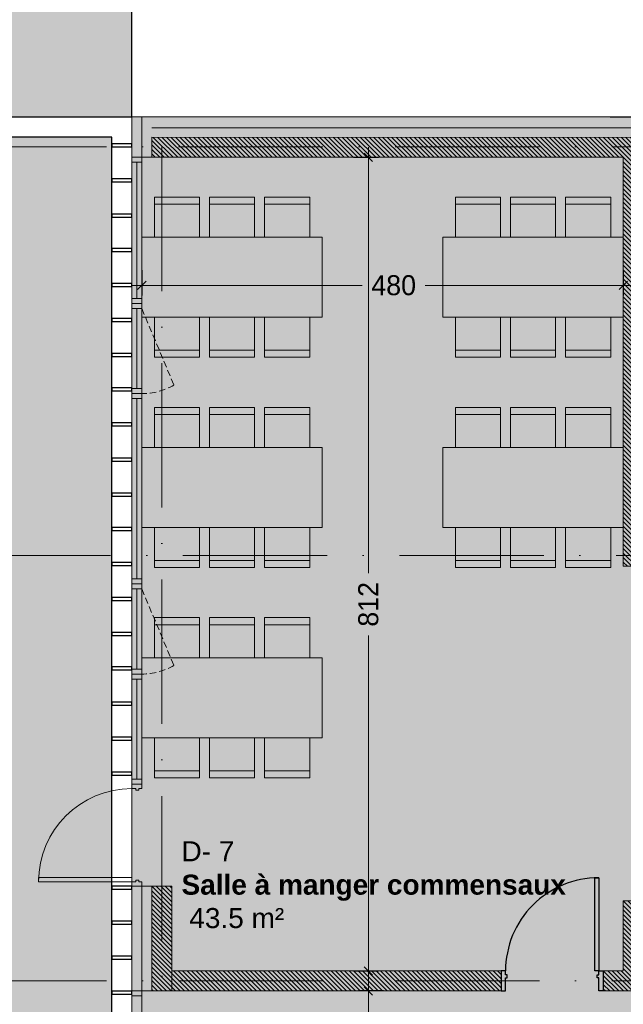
# Model space of a CAD drawing. Header units: centimetres. Extents: x 100159 to 225226, y -81380 to -23241.
# Tile 108 of 256: x 195842 to 196445, y -47340 to -46356. Entities that reach past the tile are written whole.
import ezdxf

# ---------------------------------------------------------------- set-up
doc = ezdxf.new("R2010")
doc.units = ezdxf.units.CM
doc.linetypes.add('ACAD_ISO10W100', pattern=[18, 12, -3, 0, -3])
doc.linetypes.add('CACHE', pattern=[9.525, 6.35, -3.175])
doc.layers.get('0').update_dxf_attribs({"lineweight": 5})
for name, color, linetype, lineweight in [('13', 251, 'Continuous', 9), ('17', 6, 'Continuous', 5), ('DDL- BARDAGE', 240, 'Continuous', 9), ('DDL- ISOLATION', 252, 'ISOLATION', 5), ('DDL- STRUCTURE', 5, 'Continuous', 5), ('DDL-HAB-COTES', 161, 'Continuous', 9), ('DDL-HACHURES POCHAGE GRIS', 251, 'Continuous', 5), ('DDL-TRAIT AXES', 1, 'ACAD_ISO10W100', 5)]:
    doc.layers.add(name, color=color, linetype=linetype, lineweight=lineweight)
for name, color, linetype in [('18', 8, 'Continuous'), ('37', 8, 'Continuous'), ('44', 7, 'Continuous'), ('A-Mar-P-TX-légende', 7, 'Continuous'), ('DDL-TEXTE 01', 7, 'Continuous')]:
    doc.layers.add(name, color=color, linetype=linetype)
doc.layers.add('24', color=7, linetype='Continuous', lineweight=15, true_color=0x99ad58)
doc.layers.add('A-Mar-P-TR-esv-massifs', color=7, linetype='Continuous', true_color=0x99ad58)
doc.styles.add('ARIAL', font='arial.ttf', dxfattribs={"height": 25})
doc.styles.add('Century Gothic', font='GOTHIC.TTF')
doc.styles.get("Standard").update_dxf_attribs({"font": 'arial.ttf'})
doc.linetypes.add('ISOLATION', pattern='A,0.00254,-2.54,[134,ltypeshp.shx,S=2.54,R=0,X=-2.54,Y=0],-5.08,[134,ltypeshp.shx,S=2.54,R=180,X=2.54,Y=0],-2.54', length=10.16254)
doc.dimstyles.new('C100 cm', dxfattribs={"dimscale": 100, "dimtxt": 0.2, "dimasz": 0.085, "dimexe": 0.1, "dimexo": 0.0625, "dimgap": 0.09, "dimtad": 0, "dimdec": 0, "dimzin": 0, "dimdsep": 46, "dimtxsty": 'Century Gothic', "dimblk": 'OBLIQUE', "dimcen": 0.09, "dimdle": 0.1, "dimclrd": 256, "dimclrt": 256, "dimadec": 0, "dimazin": 0, "dimtfac": 1, "dimtdec": 0, "dimtofl": 0, "dimtmove": 2, "dimatfit": 2, "dimfxl": 0.15, "dimfxlon": 1, "dimtolj": 1, "dimtzin": 0, "dimlwd": -1, "dimarcsym": 0})

# ---------------------------------------------------------------- blocks, each defined once
blk = doc.blocks.new('A$C60C51AF7')
blk.add_lwpolyline([(0, 31.99), (90, 31.99), (90, 41.98), (0, 41.98)], close=True)
for points in [[(5, 31.99), (85, 31.99), (85, 41.98), (5, 41.98), (5, 31.99)], [(5, 36.98), (85, 36.98)]]:
    blk.add_lwpolyline(points)
at = {"linetype": 'CACHE'}
blk.add_lwpolyline([(5, 32.01), (81.45, 0)], dxfattribs=at)
blk.add_arc((26, 31.96), 64, 330.04433, 0.00232, dxfattribs=at)
blk = doc.blocks.new('A$C20067368')
blk.add_lwpolyline([(0, 9.99), (190, 9.99), (190, 0), (0, 0)], close=True)
for points in [[(5, 9.99), (185, 9.99), (185, 0), (5, 0), (5, 9.99)], [(5, 4.99), (185, 4.99)]]:
    blk.add_lwpolyline(points)
blk = doc.blocks.new('A$C04D72719')
at = {"linetype": 'ByBlock'}
for p, q in [((67.5, 175), (22.5, 175)), ((22.5, 175), (22.5, 135)), ((22.5, 168), (67.5, 168)), ((67.5, 135), (67.5, 175)), ((77.5, 135), (77.5, 175)), ((77.5, 175), (122.5, 175)), ((77.5, 168), (122.5, 168)), ((122.5, 175), (122.5, 135)), ((132.5, 135), (132.5, 175)), ((132.5, 175), (177.5, 175)), ((132.5, 168), (177.5, 168)), ((177.5, 175), (177.5, 135)), ((22.5, 15), (22.5, 55)), ((67.5, 55), (67.5, 15)), ((77.5, 55), (77.5, 15)), ((122.5, 15), (122.5, 55)), ((132.5, 55), (132.5, 15)), ((177.5, 15), (177.5, 55)), ((22.5, 22), (67.5, 22)), ((77.5, 22), (122.5, 22)), ((132.5, 22), (177.5, 22)), ((67.5, 15), (22.5, 15)), ((77.5, 15), (122.5, 15)), ((132.5, 15), (177.5, 15))]:
    blk.add_line(p, q, dxfattribs=at)
at = {"linetype": 'Continuous', "flags": 128}
blk.add_lwpolyline([(10, 55), (190, 55), (190, 135), (10, 135), (10, 55)], dxfattribs=at)
blk = doc.blocks.new('Lame 20x3')
blk.add_lwpolyline([(209069.83, -45704.23), (209069.83, -45724.23), (209072.83, -45724.23), (209072.83, -45704.23), (209069.83, -45704.23)])
blk = doc.blocks.new('*U413')
at = {"flags": 128}
for points in [[(-4.5, 0), (0, 0), (0, -13), (1.5, -13), (1.5, -16), (0, -16), (0, -20), (-4.5, -20)], [(97.5, 0), (93, 0), (93, -13), (91.5, -13), (91.5, -16), (93, -16), (93, -20), (97.5, -20)]]:
    blk.add_lwpolyline(points, close=True, dxfattribs=at)
blk.add_lwpolyline([(4, -20), (4, -113), (0, -113), (0, -20)], close=True)
blk.add_arc((0, -20), 93, 270, 0)
at = {"layer": '37', "style": 'ARIAL'}
for tag, p in [('PF-CF', (88.04, 15.32)), ('TYPE', (77.62, 15.32))]:
    blk.add_attdef(tag, p, '', height=7, rotation=90, dxfattribs=at)
blk = doc.blocks.new('*U380')
at = {"flags": 128}
for points in [[(-4.5, 0), (0, 0), (0, -2.99), (1.5, -2.99), (1.5, -5.99), (0, -5.99), (0, -9.99), (-4.5, -9.99)], [(97.5, 0), (93, 0), (93, -2.99), (91.5, -2.99), (91.5, -5.99), (93, -5.99), (93, -9.99), (97.5, -9.99)]]:
    blk.add_lwpolyline(points, close=True, dxfattribs=at)
blk.add_lwpolyline([(89, -9.99), (89, -102.99), (93, -102.99), (93, -9.99)], close=True)
blk.add_arc((93, -9.99), 93, 180, 270)
at = {"layer": '37', "style": 'ARIAL'}
for tag, p in [('PF-CF', (88.04, 15.32)), ('TYPE', (77.62, 15.32))]:
    blk.add_attdef(tag, p, '', height=7, rotation=90, dxfattribs=at)
blk = doc.blocks.new('_Oblique')
at = {"color": 0, "linetype": 'ByBlock', "lineweight": -2}
blk.add_line((-0.5, -0.5), (0.5, 0.5), dxfattribs=at)
blk = doc.blocks.new('*D674')
at = {"layer": 'DDL-HAB-COTES', "color": 0, "linetype": 'Continuous', "lineweight": -2, "transparency": 16777216}
for p, q in [((195964.23, -46606.75), (195964.23, -46631.75)), ((196444.59, -46606.75), (196444.59, -46631.75))]:
    blk.add_line(p, q, dxfattribs=at)
at = {"layer": 'DDL-HAB-COTES', "linetype": 'Continuous', "transparency": 16777216}
for p, q in [((195954.23, -46621.75), (196184.14, -46621.75)), ((196454.59, -46621.75), (196246.83, -46621.75))]:
    blk.add_line(p, q, dxfattribs=at)
at = {"layer": 'Defpoints', "color": 0, "linetype": 'Continuous', "transparency": 16777216}
for p in [(195964.23, -46493.9), (196444.59, -46493.9), (195964.23, -46621.75)]:
    blk.add_point(p, dxfattribs=at)
at = {"layer": 'DDL-HAB-COTES', "linetype": 'Continuous', "transparency": 16777216, "xscale": 8.5, "yscale": 8.5, "zscale": 8.5, "rotation": 180}
blk.add_blockref('_Oblique', (195964.23, -46621.75), dxfattribs=at)
at = {"layer": 'DDL-HAB-COTES', "linetype": 'Continuous', "transparency": 16777216, "xscale": 8.5, "yscale": 8.5, "zscale": 8.5}
blk.add_blockref('_Oblique', (196444.59, -46621.75), dxfattribs=at)
at = {"layer": 'DDL-HAB-COTES', "linetype": 'Continuous', "transparency": 16777216, "insert": (196215.48, -46621.75), "char_height": 20, "attachment_point": 5, "style": 'Century Gothic'}
blk.add_mtext('\\A1;480', dxfattribs=at)
blk = doc.blocks.new('*D675')
at = {"layer": 'DDL-HAB-COTES', "linetype": 'Continuous', "transparency": 16777216}
for p, q in [((196190.24, -46483.9), (196190.24, -46909.12)), ((196190.24, -47316.38), (196190.24, -46971.46))]:
    blk.add_line(p, q, dxfattribs=at)
at = {"layer": 'DDL-HAB-COTES', "color": 0, "linetype": 'Continuous', "lineweight": -2, "transparency": 16777216}
for p, q in [((196175.24, -46493.9), (196200.24, -46493.9)), ((196175.24, -47306.38), (196200.24, -47306.38))]:
    blk.add_line(p, q, dxfattribs=at)
at = {"layer": 'Defpoints', "color": 0, "linetype": 'Continuous', "transparency": 16777216}
for p in [(195994.09, -46493.9), (196190.24, -46493.9), (195994.09, -47306.38)]:
    blk.add_point(p, dxfattribs=at)
at = {"layer": 'DDL-HAB-COTES', "linetype": 'Continuous', "transparency": 16777216, "xscale": 8.5, "yscale": 8.5, "zscale": 8.5}
for p, rotation in [((196190.24, -46493.9), 90), ((196190.24, -47306.38), 270)]:
    blk.add_blockref('_Oblique', p, dxfattribs=dict(at, rotation=rotation))
at = {"layer": 'DDL-HAB-COTES', "linetype": 'Continuous', "transparency": 16777216, "insert": (196190.24, -46940.29), "char_height": 20, "attachment_point": 5, "rotation": 90, "style": 'Century Gothic'}
blk.add_mtext('\\A1;812', dxfattribs=at)
blk = doc.blocks.new('*D691')
at = {"layer": 'DDL-HAB-COTES', "linetype": 'Continuous', "transparency": 16777216}
for p, q in [((196190.24, -47316.38), (196190.24, -47941.28)), ((196190.24, -48637.39), (196190.24, -48010.7))]:
    blk.add_line(p, q, dxfattribs=at)
at = {"layer": 'DDL-HAB-COTES', "color": 0, "linetype": 'Continuous', "lineweight": -2, "transparency": 16777216}
for p, q in [((196205.24, -47326.38), (196180.24, -47326.38)), ((196205.24, -48627.39), (196180.24, -48627.39))]:
    blk.add_line(p, q, dxfattribs=at)
at = {"layer": 'Defpoints', "color": 0, "linetype": 'Continuous', "transparency": 16777216}
for p in [(196322.59, -47326.38), (196190.24, -48627.39), (196329.22, -48627.39)]:
    blk.add_point(p, dxfattribs=at)
at = {"layer": 'DDL-HAB-COTES', "linetype": 'Continuous', "transparency": 16777216, "xscale": 8.5, "yscale": 8.5, "zscale": 8.5}
for p, rotation in [((196190.24, -47326.38), 90), ((196190.24, -48627.39), 270)]:
    blk.add_blockref('_Oblique', p, dxfattribs=dict(at, rotation=rotation))
at = {"layer": 'DDL-HAB-COTES', "linetype": 'Continuous', "transparency": 16777216, "insert": (196190.24, -47975.99), "char_height": 20, "attachment_point": 5, "rotation": 90, "style": 'Century Gothic'}
blk.add_mtext('\\A1;1301', dxfattribs=at)

msp = doc.modelspace()

# ---------------------------------------------------------------- hatches: boundary and pattern name
at = {"linetype": 'Continuous', "true_color": 0xffffff}
h = msp.add_hatch(color=7, dxfattribs=at)
h.dxf.hatch_style = 1
h.paths.add_polyline_path([(207419.57, -44170.88), (207419.57, -44150.97), (207399.57, -44150.88), (207399.57, -44170.88), (204180.07, -44170.88), (204180.07, -43610.86), (203141.9, -43610.85), (203141.91, -43070.89), (196598.57, -43070.89), (196598.57, -43950.82), (199380.07, -43950.82), (199380.1, -44170.92), (196908.93, -44170.93), (196908.93, -46454.03), (195954.23, -46453.36), (195954.23, -48667.39), (199261.56, -48667.39), (199261.56, -47095.81), (198928.1, -47095.81), (198927.78, -45051.03), (203040.07, -45051.03), (203040.07, -45575.27), (204113.05, -45576.2), (204113.05, -46136.2), (204160.06, -46136.2), (204160.06, -46151.13), (207800.27, -46151.13), (207800.26, -46301.13), (207819.5, -46301.13), (207820.33, -43047.92), (207799.83, -43047.92), (207799.82, -45270.9), (207420.06, -45270.96)])
at = {"layer": '24', "true_color": 0x898989}
h = msp.add_hatch(dxfattribs=at)
h.set_pattern_fill('AR-SAND', color=252, angle=179.99948)
h.set_pattern_definition([(217.499484, (0.38, 1.626), (1.59959, -48.941337), [0, -38.607999, 0, -43.179999, 0, -41.274999]), (187.499484, (0.38, 1.626), (-44.952973, -71.682103), [0, -20.827999, 0, -34.797999, 0, -13.3349996]), (147.499483, (31.622, 1.626), (-79.099236, -0.143005), [0, -12.6999996, 0, -45.7199986, 0, -59.689998]), (137.499483, (31.62, 1.626), (-76.355844, -22.292243), [0, -6.35, 0, -29.971999, 0, -34.289999])])
edge = h.paths.add_edge_path()
edge.add_line((208785.98, -40210.82), (208776.77, -40127.88))
edge.add_line((208776.77, -40127.88), (208764.23, -40029.74))
edge.add_line((208764.23, -40029.74), (208749.89, -39932.48))
edge.add_line((208749.89, -39932.48), (208733.48, -39836.34))
edge.add_line((208733.48, -39836.34), (208714.7, -39741.65))
edge.add_line((208714.7, -39741.65), (208693.24, -39648.8))
edge.add_line((208693.24, -39648.8), (208668.8, -39558.34))
edge.add_line((208668.8, -39558.34), (208641.1, -39470.93))
edge.add_line((208641.1, -39470.93), (208609.95, -39387.44))
edge.add_line((208609.95, -39387.44), (208575.3, -39308.93))
edge.add_line((208575.3, -39308.93), (208537.35, -39236.69))
edge.add_line((208537.35, -39236.69), (208496.71, -39172.16))
edge.add_line((208496.71, -39172.16), (208454.51, -39116.9))
edge.add_line((208454.51, -39116.9), (208409.41, -39068.95))
edge.add_line((208409.41, -39068.95), (208358.58, -39024.92))
edge.add_line((208358.58, -39024.92), (208302.41, -38985.37))
edge.add_line((208302.41, -38985.37), (208241.25, -38950.68))
edge.add_line((208241.25, -38950.68), (208227.18, -38944.38))
edge.add_arc((207978.66, -39704.8), 800, 71.90186, 73.46058)
edge.add_line((208206.4, -38937.9), (208304.56, -41875.7))
edge.add_line((208304.56, -41875.7), (208300.39, -43585.42))
edge.add_line((208300.39, -43585.42), (208277.47, -45719.25))
edge.add_line((208277.47, -45719.25), (208228.33, -46193.7))
edge.add_line((208228.33, -46193.7), (208281.58, -47440.3))
edge.add_line((208281.58, -47440.3), (208001.49, -49413.53))
edge.add_line((208001.49, -49413.53), (207668.06, -50400.14))
edge.add_line((207668.06, -50400.14), (206774.48, -51386.75))
edge.add_line((206774.48, -51386.75), (204987.34, -52013.37))
edge.add_line((204987.34, -52013.37), (202093.23, -52653.31))
edge.add_line((202093.23, -52653.31), (199905.98, -52879.94))
edge.add_line((199905.98, -52879.94), (197745.4, -52959.92))
edge.add_line((197745.4, -52959.92), (196398.38, -52813.25))
edge.add_line((196398.38, -52813.25), (195384.78, -52519.92))
edge.add_line((195384.78, -52519.92), (193984.41, -52333.25))
edge.add_line((193984.41, -52333.25), (192717.41, -51893.26))
edge.add_line((192717.41, -51893.26), (192370.65, -51759.93))
edge.add_line((192370.65, -51759.93), (191593.86, -52176.4))
edge.add_line((191593.86, -52176.4), (192407.93, -52325.38))
edge.add_line((192407.93, -52325.38), (192989.03, -52716.2))
edge.add_line((192989.03, -52716.2), (193416.57, -52924.03))
edge.add_line((193416.57, -52924.03), (194814.89, -53222.14))
edge.add_line((194814.89, -53222.14), (196056.37, -53349.12))
edge.add_line((196056.37, -53349.12), (196391.63, -53429.25))
edge.add_line((196391.63, -53429.25), (201734.48, -53313.92))
edge.add_line((201734.48, -53313.92), (202764.4, -53190.78))
edge.add_line((202764.4, -53190.78), (203785.03, -52962.93))
edge.add_line((203785.03, -52962.93), (205074.21, -52503.1))
edge.add_line((205074.21, -52503.1), (206047.98, -52121.84))
edge.add_line((206047.98, -52121.84), (207360.16, -51579.01))
edge.add_line((207360.16, -51579.01), (207414.15, -51568.44))
edge.add_line((207414.15, -51568.44), (207959.82, -51119.61))
edge.add_line((207959.82, -51119.61), (208151.94, -50840.92))
edge.add_line((208151.94, -50840.92), (208319.64, -50466.09))
edge.add_line((208319.64, -50466.09), (208353.78, -50296.82))
edge.add_line((208353.78, -50296.82), (208488.04, -49121.2))
edge.add_line((208488.04, -49121.2), (208889.39, -44355.57))
edge.add_line((208889.39, -44355.57), (208799.8, -41177.4))
edge.add_line((208799.8, -41177.4), (208785.98, -40210.82))
at = {"layer": 'A-Mar-P-TX-légende', "true_color": 0x515c2d}
h = msp.add_hatch(dxfattribs=at)
h.set_pattern_fill('AR-CONC', color=59, scale=0.25, angle=-52.63014)
h.set_pattern_definition([(28.72563, (200765.847, -42220.186), (40.99655, -20.23894), [4.7625, -52.3875]), (333.7256, (200765.847, -42220.186), (9.1202, 47.70603), [3.81, -41.91]), (79.17663, (200769.263, -42221.873), (50.11682, 27.46683), [4.0475, -44.5225]), (24.9098, (200770.455, -42208.35), (59.3379, -34.38352), [7.14375, -78.58125]), (75.3612, (200775.4, -42211.22), (77.7501, 36.1065), [6.07125, -66.78375]), (329.9096, (200770.455, -42208.35), (77.7502, 36.10636), [5.715, -62.865]), (359.72563, (200775.22, -42213.614), (26.04436, -37.5769), [4.7625, -52.3875]), (304.7256, (200775.22, -42213.614), (31.10504, 37.30308), [3.81, -41.91]), (50.17703, (200777.39, -42216.745), (57.14934, -0.27368), [4.0475, -44.5225]), (16.22563, (200765.847, -42220.186), (8.3894, 19.418067), [0, -41.402, 0, -42.545, 0, -42.06875]), (346.22563, (200765.847, -42220.186), (24.653776, 17.27729), [0, -24.257, 0, -40.4495, 0, -16.03375]), (306.22563, (200752.652, -42215.048), (31.068, -13.63382), [0, -15.875, 0, -49.53, 0, -65.7225]), (296.22563, (200746.734, -42212.744), (36.81508, -7.51315), [0, -20.6375, 0, -32.893, 0, -46.6725])])
h.paths.add_polyline_path([(193624.05, -46331.54), (195198.68, -46331.54), (195198.69, -46453.65), (193624.05, -46453.01)])
h.paths.add_polyline_path([(195636.64, -46453.35), (195954.28, -46453.35), (195954.28, -46334.86), (195636.64, -46334.86)])
h = msp.add_hatch(dxfattribs=at)
h.set_pattern_fill('AR-CONC', color=59, scale=0.25, angle=-52.63014)
h.set_pattern_definition([(28.72563, (200765.847, -42220.186), (40.99655, -20.23894), [4.7625, -52.3875]), (333.7256, (200765.847, -42220.186), (9.12007, 47.70614), [3.81, -41.91015]), (79.1771, (200769.263, -42221.873), (50.11662, 27.4672), [4.0475, -44.52256]), (24.9098, (200770.455, -42208.35), (59.3379, -34.38352), [7.14375, -78.58125]), (75.3612, (200775.4, -42211.22), (77.75015, 36.10664), [6.07126, -66.7839]), (329.9098, (200770.455, -42208.35), (77.75015, 36.10664), [5.715, -62.86493]), (359.72563, (200775.22, -42213.614), (26.04427, -37.57678), [4.7625, -52.3875]), (304.7256, (200775.22, -42213.614), (31.10504, 37.30308), [3.81, -41.91]), (50.1771, (200777.39, -42216.745), (57.14932, -0.2737), [4.0475, -44.52248]), (16.22563, (200765.847, -42220.186), (8.3894, 19.418067), [0, -41.402, 0, -42.545, 0, -42.06875]), (346.22563, (200765.847, -42220.186), (24.653776, 17.27729), [0, -24.257, 0, -40.4495, 0, -16.03375]), (306.22563, (200752.652, -42215.048), (31.068, -13.63382), [0, -15.875, 0, -49.53, 0, -65.7225]), (296.22563, (200746.734, -42212.744), (36.81508, -7.51315), [0, -20.6375, 0, -32.893, 0, -46.6725])])
h.paths.add_polyline_path([(195934.23, -46473.65), (195636.63, -46473.67), (195636.58, -48667.6), (195934.29, -48667.14)])
at = {"layer": 'DDL-HACHURES POCHAGE GRIS'}
h = msp.add_hatch(dxfattribs=at)
h.set_pattern_fill('ANSI31', color=256, angle=90)
h.set_pattern_definition([(135, (-10935.1283, -2303.403), (-2.24506403, -2.24506403), [])])
h.paths.add_polyline_path([(196592.59, -46474.03), (195974.23, -46474), (195974.23, -46493.9), (196444.59, -46493.9), (196444.59, -46902.1), (196820.59, -46902.1), (196820.59, -46882.1), (196464.68, -46882.09), (196464.78, -46493.9), (196592.59, -46494.03)])
h = msp.add_hatch(dxfattribs=at)
h.set_pattern_fill('ANSI31', color=256, angle=90)
h.set_pattern_definition([(135, (-11405.633, -3031.2366), (-2.24506403, -2.24506403), [])])
h.paths.add_polyline_path([(195994.09, -47221.73), (195974.09, -47221.73), (195974.1, -47326.38), (196322.59, -47326.38), (196322.59, -47306.38), (195994.09, -47306.38)])
h = msp.add_hatch(dxfattribs=at)
h.set_pattern_fill('ANSI31', color=256, angle=90)
h.set_pattern_definition([(135, (-10935.1282, -3046.0266), (-2.24506403, -2.24506403), [])])
h.paths.add_polyline_path([(196464.59, -47236.52), (196444.59, -47236.52), (196444.59, -47306.38), (196424.59, -47306.38), (196424.59, -47326.38), (196464.58, -47326.38)])

# ---------------------------------------------------------------- linework, layer by layer
at = {"linetype": 'Continuous'}
msp.add_lwpolyline([(203141.91, -43070.89), (196598.57, -43070.89), (196598.57, -43950.82), (199380.07, -43950.82), (199380.1, -44170.92), (196908.93, -44170.93), (196908.93, -46454.03), (195954.23, -46453.36), (195954.23, -48667.39), (199261.56, -48667.39), (199261.56, -47095.81), (198928.1, -47095.81), (198927.78, -45051.03), (203040.07, -45051.03)], dxfattribs=at)
at = {"layer": '17'}
for points in [[(195964.22, -46493.9), (195964.22, -46639.9), (195954.23, -46639.9), (195954.23, -46493.9)], [(195964.19, -47009.9), (195964.19, -47119.73), (195954.2, -47119.73), (195954.2, -47009.9)], [(195964.22, -47743.93), (195964.22, -47326.38), (195954.23, -47326.38), (195954.23, -47743.93)], [(195964.22, -47569.93), (195964.22, -47326.38), (195954.23, -47326.38), (195954.23, -47569.93)]]:
    msp.add_lwpolyline(points, close=True, dxfattribs=at)
for points in [[(195964.22, -46498.9), (195964.22, -46634.9), (195954.23, -46634.9), (195954.23, -46498.9), (195964.22, -46498.9)], [(195959.23, -46498.9), (195959.23, -46634.9)], [(195964.19, -47014.9), (195964.19, -47114.73), (195954.2, -47114.73), (195954.2, -47014.9), (195964.19, -47014.9)], [(195959.2, -47014.9), (195959.2, -47114.73)], [(195964.22, -47564.93), (195964.22, -47331.38), (195954.23, -47331.38), (195954.23, -47564.93), (195964.22, -47564.93)]]:
    msp.add_lwpolyline(points, dxfattribs=at)
at = {"layer": 'A-Mar-P-TR-esv-massifs'}
for points in [[(195636.64, -46453.35), (195954.28, -46453.35), (195954.28, -46334.86), (195636.64, -46334.86)], [(195934.23, -46473.65), (195636.63, -46473.67), (195636.58, -48667.6), (195934.29, -48667.14)]]:
    msp.add_lwpolyline(points, close=True, dxfattribs=at)
at = {"layer": 'DDL- BARDAGE'}
for points in [[(195974.23, -46493.9), (195954.23, -46493.9), (195954.23, -46453.53), (196592.59, -46453.53), (196592.59, -46474.03)], [(195974.09, -47326.38), (195954.09, -47326.38), (195954.09, -47221.73), (195974.09, -47221.73)]]:
    msp.add_lwpolyline(points, dxfattribs=at)
at = {"layer": 'DDL- ISOLATION', "ltscale": 0.75}
for points in [[(195964.23, -46493.9), (195964.23, -46453.53)], [(195974.23, -46464.49), (196592.59, -46464.49)], [(195964.19, -47221.73), (195964.09, -47326.38)]]:
    msp.add_lwpolyline(points, dxfattribs=at)
at = {"layer": 'DDL- STRUCTURE'}
msp.add_line((196444.59, -46493.9), (195974.23, -46493.9), dxfattribs=at)
for points in [[(196592.59, -46474.03), (195974.23, -46473.9)], [(195974.23, -46493.9), (195974.23, -46473.9)], [(196592.59, -46474.03), (195974.23, -46473.9)], [(196444.59, -46493.9), (196444.59, -46902.1)], [(196820.59, -46882.09), (196820.59, -46902.1), (196444.59, -46902.1)], [(195994.09, -47306.38), (196322.59, -47306.38)], [(196322.59, -47306.38), (196322.59, -47326.38)], [(196322.59, -47326.38), (195994.09, -47326.38)]]:
    msp.add_lwpolyline(points, dxfattribs=at)
for points in [[(195994.09, -47326.38), (195974.09, -47326.38), (195974.09, -47221.73), (195994.09, -47221.73)], [(196464.59, -47326.38), (196424.59, -47326.38), (196424.59, -47306.38), (196444.59, -47306.38), (196444.59, -47236.52), (196464.59, -47236.52)]]:
    msp.add_lwpolyline(points, close=True, dxfattribs=at)
at = {"layer": 'DDL-TRAIT AXES', "ltscale": 12}
for p, q in [((195568.73, -46483.41), (199612.8, -46483.41)), ((195572.98, -46891.61), (199612.8, -46891.61)), ((195568.73, -47316.39), (199612.8, -47316.39))]:
    msp.add_line(p, q, dxfattribs=at)
msp.add_lwpolyline([(195984.09, -46483.41), (195984.09, -48951.7)], dxfattribs=at)

# ---------------------------------------------------------------- block references
at = {"layer": '13', "xscale": -1}
for p in [(196154.22, -46708.59), (196454.59, -46708.59), (196154.22, -46918.59), (196454.59, -46918.59), (196154.22, -47128.59)]:
    msp.add_blockref('A$C04D72719', p, dxfattribs=at)
at = {"layer": '17', "xscale": -1, "rotation": 90}
for p in [(195996.21, -46639.9), (195996.21, -46919.9), (195996.21, -46919.9)]:
    msp.add_blockref('A$C60C51AF7', p, dxfattribs=at)
at = {"layer": '17', "rotation": 270}
for name, p in [('A$C20067368', (195954.23, -46729.9)), ('*U380', (195964.19, -47124.23))]:
    msp.add_blockref(name, p, dxfattribs=at)
at = {"layer": '18', "rotation": 180}
msp.add_blockref('*U413', (196420.09, -47326.38), dxfattribs=at)
at = {"layer": '44', "rotation": 270}
for p in [(241658.55, 162589.32), (241658.55, 162554.32), (241658.55, 162519.32), (241658.55, 162484.99), (241658.55, 162449.99), (241658.55, 162414.99), (241658.55, 162379.99), (241658.55, 162345.66), (241658.55, 162310.66), (241658.55, 162275.66), (241658.55, 162240.66), (241658.55, 162206.33), (241658.55, 162171.33), (241658.55, 162136.33), (241658.55, 162101.33), (241658.55, 162067), (241658.55, 162032), (241658.55, 161997), (241658.55, 161962), (241658.49, 161848.1), (241658.49, 161813.1), (241658.49, 161778.1), (241658.49, 161743.1)]:
    msp.add_blockref('Lame 20x3', p, dxfattribs=at)

# ---------------------------------------------------------------- texts
at = {"layer": 'DDL-TEXTE 01', "insert": (196003.79, -47263.84), "char_height": 20, "attachment_point": 7}
msp.add_mtext_dynamic_manual_height_columns('D- 7\\P{\\fArial|b1|i0|c0|p34;Salle à manger commensaux\\P} 43.5 m²', width=399.9949, gutter_width=40, heights=[0], dxfattribs=at)

# ---------------------------------------------------------------- dimensions: what is measured, and where the dimension line sits
at = {"layer": 'DDL-HAB-COTES', "linetype": 'Continuous'}
for base, p1, p2, picture, middle in [((196190.24, -46493.9), (195994.09, -47306.38), (195994.09, -46493.9), '*D675', (196190.24, -46940.29)), ((196190.24, -48627.39), (196322.59, -47326.38), (196329.22, -48627.39), '*D691', (196190.24, -47975.99))]:
    dim = msp.add_linear_dim(base=base, p1=p1, p2=p2, angle=90, dimstyle='C100 cm', override={"dimarcsym": 2}, dxfattribs=at)
    dim.commit()
    dim.dimension.update_dxf_attribs({"geometry": picture, "text_midpoint": middle, "dimtype": 160})
dim = msp.add_linear_dim(base=(195964.23, -46621.75), p1=(196444.59, -46493.9), p2=(195964.23, -46493.9), dimstyle='C100 cm', override={"dimarcsym": 2}, dxfattribs=at)
dim.commit()
dim.dimension.update_dxf_attribs({"geometry": '*D674', "text_midpoint": (196215.48, -46621.75), "dimtype": 160})

doc.saveas('drawing.dxf')
